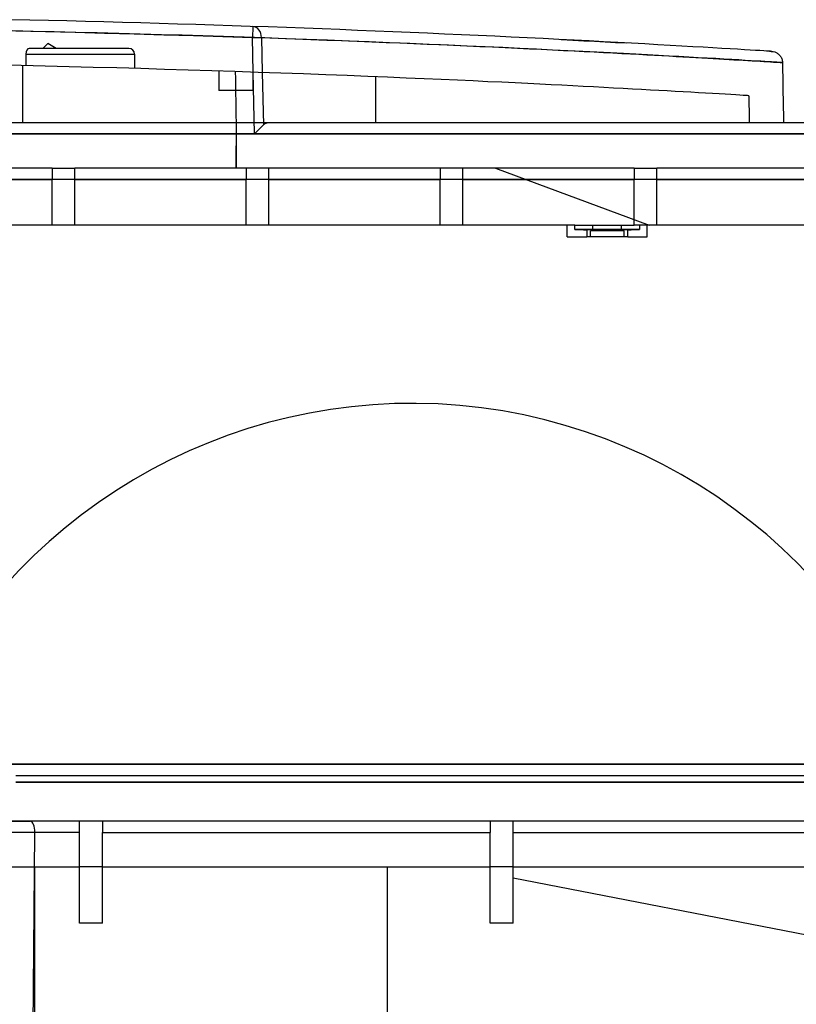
# Model space of a CAD drawing. Header units: millimetres. Extents: x -192 to 114, y -1608 to 324.
# Tile 8 of 9: x 2 to 70, y 237 to 323. Entities that reach past the tile are written whole.
import ezdxf

# ---------------------------------------------------------------- set-up
doc = ezdxf.new("R2010")
doc.units = ezdxf.units.MM
doc.layers.add('MAIN-1', color=7, linetype='Continuous')
doc.layers.add('MAIN-2', color=7, linetype='Continuous')

msp = doc.modelspace()

# ---------------------------------------------------------------- linework, layer by layer
at = {"layer": 'MAIN-1'}
for p, q in [((22.674, 322.737), (22.639, 321.738)), ((22.639, 321.738), (23.428, 321.755)), ((22.705, 318.734), (22.639, 321.738)), ((23.428, 321.755), (24.901, 321.704)), ((23.428, 321.755), (23.495, 318.706)), ((4.701, 321.234), (4.273, 320.819)), ((5.42, 320.819), (4.701, 321.234)), ((24.901, 321.704), (26.348, 321.653)), ((26.348, 321.653), (27.765, 321.601)), ((27.765, 321.601), (29.151, 321.549)), ((29.151, 321.549), (30.504, 321.498)), ((30.504, 321.498), (31.824, 321.447)), ((31.824, 321.447), (33.108, 321.396)), ((33.108, 321.396), (34.358, 321.345)), ((34.358, 321.345), (35.579, 321.295)), ((35.579, 321.295), (36.775, 321.245)), ((36.775, 321.245), (37.953, 321.195)), ((37.953, 321.195), (39.116, 321.144)), ((39.116, 321.144), (40.269, 321.094)), ((40.269, 321.094), (41.414, 321.043)), ((41.414, 321.043), (42.552, 320.991)), ((42.552, 320.991), (43.676, 320.939)), ((43.676, 320.939), (44.781, 320.888)), ((44.781, 320.888), (45.864, 320.837)), ((2.767, 320.319), (2.767, 319.301)), ((2.767, 320.319), (12.305, 320.319)), ((11.805, 320.819), (3.065, 320.819)), ((12.305, 320.319), (12.305, 319.059)), ((45.864, 320.837), (46.92, 320.786)), ((46.92, 320.786), (47.945, 320.736)), ((47.945, 320.736), (48.936, 320.688)), ((48.936, 320.688), (49.894, 320.64)), ((49.894, 320.64), (50.82, 320.593)), ((50.82, 320.593), (51.714, 320.548)), ((51.714, 320.548), (52.579, 320.504)), ((52.579, 320.504), (53.414, 320.46)), ((53.414, 320.46), (54.222, 320.418)), ((54.222, 320.418), (55.002, 320.377)), ((55.002, 320.377), (55.756, 320.337)), ((55.756, 320.337), (56.484, 320.297)), ((56.484, 320.297), (57.188, 320.259)), ((57.188, 320.259), (57.868, 320.222)), ((57.868, 320.222), (58.526, 320.186)), ((58.526, 320.186), (59.161, 320.151)), ((59.161, 320.151), (59.775, 320.117)), ((59.775, 320.117), (60.367, 320.084)), ((60.367, 320.084), (60.939, 320.052)), ((60.939, 320.052), (61.49, 320.02)), ((61.49, 320.02), (62.021, 319.99)), ((68.101, 320.556), (68.079, 320.558)), ((68.119, 320.555), (68.101, 320.556)), ((68.134, 320.554), (68.119, 320.555)), ((68.144, 320.554), (68.134, 320.554)), ((68.15, 320.553), (68.144, 320.554)), ((68.152, 320.553), (68.15, 320.553)), ((2.358, 319.306), (0.258, 319.352)), ((4.46, 319.258), (2.358, 319.306)), ((6.563, 319.207), (4.46, 319.258)), ((8.665, 319.154), (6.563, 319.207)), ((10.762, 319.098), (8.665, 319.154)), ((62.021, 319.99), (62.533, 319.961)), ((62.533, 319.961), (63.026, 319.932)), ((63.026, 319.932), (63.501, 319.905)), ((63.501, 319.905), (63.96, 319.878)), ((63.96, 319.878), (64.404, 319.852)), ((64.404, 319.852), (64.834, 319.827)), ((64.834, 319.827), (65.25, 319.803)), ((65.25, 319.803), (65.653, 319.779)), ((65.653, 319.779), (66.043, 319.755)), ((66.043, 319.755), (66.418, 319.733)), ((66.418, 319.733), (66.779, 319.711)), ((66.779, 319.711), (67.124, 319.691)), ((67.124, 319.691), (67.451, 319.671)), ((67.451, 319.671), (67.758, 319.653)), ((67.758, 319.653), (68.043, 319.636)), ((68.043, 319.636), (68.302, 319.62)), ((68.302, 319.62), (68.529, 319.607)), ((68.529, 319.607), (68.721, 319.595)), ((68.721, 319.595), (68.875, 319.586)), ((68.875, 319.586), (68.989, 319.579)), ((68.989, 319.579), (69.06, 319.574)), ((69.06, 319.574), (69.089, 319.573)), ((69.089, 319.573), (69.089, 319.573)), ((69.089, 319.573), (69.09, 319.573)), ((69.09, 319.573), (69.09, 319.573)), ((69.09, 319.573), (69.09, 319.573)), ((69.09, 319.573), (69.09, 319.573)), ((69.09, 319.573), (69.09, 319.573)), ((12.853, 319.04), (10.762, 319.098)), ((14.935, 318.98), (12.853, 319.04)), ((17.006, 318.917), (14.935, 318.98)), ((19.063, 318.853), (17.006, 318.917)), ((21.104, 318.786), (19.063, 318.853)), ((23.126, 318.718), (21.104, 318.786)), ((25.128, 318.648), (23.126, 318.718)), ((27.106, 318.576), (25.128, 318.648)), ((29.059, 318.503), (27.106, 318.576)), ((30.947, 318.43), (29.059, 318.503)), ((32.751, 318.358), (30.947, 318.43)), ((34.475, 318.288), (32.751, 318.358)), ((36.121, 318.219), (34.475, 318.288)), ((37.69, 318.152), (36.121, 318.219)), ((39.186, 318.086), (37.69, 318.152)), ((40.612, 318.022), (39.186, 318.086)), ((41.968, 317.96), (40.612, 318.022)), ((43.259, 317.9), (41.968, 317.96)), ((44.486, 317.842), (43.259, 317.9)), ((45.651, 317.786), (44.486, 317.842)), ((46.758, 317.731), (45.651, 317.786)), ((47.808, 317.679), (46.758, 317.731)), ((48.805, 317.63), (47.808, 317.679)), ((49.763, 317.581), (48.805, 317.63)), ((50.705, 317.533), (49.763, 317.581)), ((51.629, 317.485), (50.705, 317.533)), ((52.535, 317.438), (51.629, 317.485)), ((53.42, 317.391), (52.535, 317.438)), ((54.285, 317.345), (53.42, 317.391)), ((55.128, 317.3), (54.285, 317.345)), ((55.948, 317.256), (55.128, 317.3)), ((56.743, 317.212), (55.948, 317.256)), ((57.513, 317.17), (56.743, 317.212)), ((58.257, 317.128), (57.513, 317.17)), ((58.973, 317.088), (58.257, 317.128)), ((59.676, 317.048), (58.973, 317.088)), ((60.371, 317.009), (59.676, 317.048)), ((61.053, 316.969), (60.371, 317.009)), ((61.716, 316.931), (61.053, 316.969)), ((62.355, 316.894), (61.716, 316.931)), ((62.965, 316.858), (62.355, 316.894)), ((63.538, 316.824), (62.965, 316.858)), ((64.071, 316.793), (63.538, 316.824)), ((64.556, 316.764), (64.071, 316.793)), ((64.989, 316.738), (64.556, 316.764)), ((65.354, 316.716), (64.989, 316.738)), ((65.645, 316.699), (65.354, 316.716)), ((65.866, 316.685), (65.645, 316.699)), ((66.02, 316.676), (65.866, 316.685)), ((66.11, 316.671), (66.02, 316.676)), ((66.139, 316.669), (66.11, 316.671)), ((66.139, 316.669), (66.147, 316.199)), ((66.147, 316.199), (66.153, 315.819)), ((66.153, 315.819), (66.16, 315.444)), ((66.16, 315.444), (66.166, 315.069)), ((66.166, 315.069), (66.172, 314.694)), ((66.172, 314.694), (66.178, 314.319)), ((5.08, 310.319), (-9.92, 310.319)), ((5.08, 310.319), (5.08, 309.337)), ((7.08, 309.337), (7.08, 310.319)), ((22.08, 310.319), (7.08, 310.319)), ((22.08, 310.319), (22.08, 309.337)), ((24.08, 309.337), (24.08, 310.319)), ((39.08, 310.319), (24.08, 310.319)), ((39.08, 310.319), (39.08, 309.337)), ((41.08, 309.337), (41.08, 310.319)), ((56.08, 310.319), (41.08, 310.319)), ((56.08, 310.319), (56.08, 309.337)), ((58.08, 309.337), (58.08, 310.319)), ((73.08, 310.319), (58.08, 310.319)), ((-9.92, 309.337), (5.08, 309.337)), ((5.08, 305.319), (5.08, 309.337)), ((7.08, 309.337), (22.08, 309.337)), ((7.08, 305.319), (7.08, 309.337)), ((22.08, 305.319), (22.08, 309.337)), ((24.08, 309.337), (39.08, 309.337)), ((24.08, 305.319), (24.08, 309.337)), ((39.08, 305.319), (39.08, 309.337)), ((41.08, 309.337), (56.08, 309.337)), ((41.08, 305.319), (41.08, 309.337)), ((56.08, 305.319), (56.08, 309.337)), ((58.08, 309.337), (73.08, 309.337)), ((58.08, 305.319), (58.08, 309.337)), ((7.08, 305.319), (5.08, 305.319)), ((24.08, 305.319), (22.08, 305.319)), ((41.08, 305.319), (39.08, 305.319)), ((58.08, 305.319), (56.08, 305.319)), ((90.118, 253.119), (-23.882, 253.119)), ((-11.363, 253.119), (3.163, 253.119)), ((7.48, 253.119), (3.163, 253.119)), ((7.48, 252.127), (7.48, 253.119)), ((9.48, 253.119), (9.48, 252.128)), ((43.48, 253.119), (9.48, 253.119)), ((43.48, 253.119), (43.48, 252.128)), ((45.48, 252.128), (45.48, 253.119)), ((91.799, 253.119), (45.48, 253.119)), ((3.577, 252.123), (-10.948, 252.12)), ((3.366, 227.919), (3.577, 252.123)), ((7.48, 252.127), (3.577, 252.123)), ((7.48, 244.19), (7.48, 252.127)), ((9.48, 252.128), (43.48, 252.128)), ((9.48, 244.19), (9.48, 252.128)), ((43.48, 244.19), (43.48, 252.128)), ((45.48, 244.19), (45.48, 252.128)), ((45.48, 252.128), (94.374, 252.128)), ((9.48, 249.119), (7.48, 249.119)), ((45.48, 249.119), (43.48, 249.119)), ((9.48, 244.19), (7.48, 244.19)), ((45.48, 244.19), (43.48, 244.19))]:
    msp.add_line(p, q, dxfattribs=at)
msp.add_arc((-34.52, -1342.705), 1665.425, 88.033132, 93.741338, dxfattribs=at)
for centre, major_axis, ratio, start_param, end_param in [((22.639, 321.738), (0.034, 0.999), 0.788305, -1.526656, -0.000127), ((3.065, 320.319), (0, -0.5), 0.595038, 3.141593, 4.712389), ((11.805, 320.319), (0.5, 0), 1, 0, 1.570796), ((3.163, 252.119), (0, 1), 0.414213, -1.566432, 0)]:
    msp.add_ellipse(centre, major_axis=major_axis, ratio=ratio, start_param=start_param, end_param=end_param, dxfattribs=at)
at = {"layer": 'MAIN-2'}
for p, q in [((3.135, 323.294), (1.509, 323.33)), ((4.759, 323.256), (3.135, 323.294)), ((6.38, 323.217), (4.759, 323.256)), ((8, 323.177), (6.38, 323.217)), ((9.617, 323.134), (8, 323.177)), ((11.232, 323.091), (9.617, 323.134)), ((12.844, 323.046), (11.232, 323.091)), ((14.453, 322.999), (12.844, 323.046)), ((16.059, 322.951), (14.453, 322.999)), ((17.661, 322.902), (16.059, 322.951)), ((19.259, 322.851), (17.661, 322.902)), ((20.853, 322.799), (19.259, 322.851)), ((22.442, 322.745), (20.853, 322.799)), ((24.026, 322.69), (22.442, 322.745)), ((25.605, 322.634), (24.026, 322.69)), ((27.177, 322.577), (25.605, 322.634)), ((3.412, 322.307), (1.597, 322.348)), ((5.265, 322.264), (3.412, 322.307)), ((7.144, 322.219), (5.265, 322.264)), ((9.035, 322.171), (7.144, 322.219)), ((10.924, 322.121), (9.035, 322.171)), ((12.8, 322.07), (10.924, 322.121)), ((14.653, 322.017), (12.8, 322.07)), ((16.483, 321.962), (14.653, 322.017)), ((18.299, 321.907), (16.483, 321.962)), ((20.107, 321.849), (18.299, 321.907)), ((21.913, 321.789), (20.107, 321.849)), ((23.724, 321.727), (21.913, 321.789)), ((28.744, 322.518), (27.177, 322.577)), ((30.302, 322.458), (28.744, 322.518)), ((31.853, 322.397), (30.302, 322.458)), ((33.395, 322.335), (31.853, 322.397)), ((34.928, 322.271), (33.395, 322.335)), ((36.45, 322.207), (34.928, 322.271)), ((37.962, 322.142), (36.45, 322.207)), ((39.462, 322.076), (37.962, 322.142)), ((40.949, 322.009), (39.462, 322.076)), ((42.419, 321.942), (40.949, 322.009)), ((43.873, 321.874), (42.419, 321.942)), ((45.307, 321.806), (43.873, 321.874)), ((46.721, 321.738), (45.307, 321.806)), ((48.113, 321.669), (46.721, 321.738)), ((25.545, 321.663), (23.724, 321.727)), ((27.378, 321.597), (25.545, 321.663)), ((29.215, 321.528), (27.378, 321.597)), ((31.045, 321.458), (29.215, 321.528)), ((32.861, 321.386), (31.045, 321.458)), ((34.654, 321.314), (32.861, 321.386)), ((36.414, 321.241), (34.654, 321.314)), ((38.135, 321.168), (36.414, 321.241)), ((39.813, 321.096), (38.135, 321.168)), ((41.446, 321.023), (39.813, 321.096)), ((43.033, 320.951), (41.446, 321.023)), ((44.576, 320.88), (43.033, 320.951)), ((46.072, 320.81), (44.576, 320.88)), ((49.48, 321.601), (48.113, 321.669)), ((50.822, 321.532), (49.48, 321.601)), ((49.696, 321.59), (50.706, 321.538)), ((50.706, 321.538), (51.679, 321.488)), ((52.134, 321.465), (50.822, 321.532)), ((51.679, 321.488), (52.625, 321.439)), ((53.415, 321.397), (52.134, 321.465)), ((52.625, 321.439), (53.551, 321.39)), ((54.662, 321.331), (53.415, 321.397)), ((53.551, 321.39), (54.466, 321.342)), ((54.466, 321.342), (55.379, 321.292)), ((55.87, 321.266), (54.662, 321.331)), ((57.037, 321.202), (55.87, 321.266)), ((58.16, 321.14), (57.037, 321.202)), ((59.234, 321.08), (58.16, 321.14)), ((60.257, 321.022), (59.234, 321.08)), ((61.226, 320.966), (60.257, 321.022)), ((62.137, 320.914), (61.226, 320.966)), ((62.988, 320.864), (62.137, 320.914)), ((5.42, 320.819), (5.42, 320.819)), ((11.805, 320.819), (11.805, 320.819)), ((12.305, 320.319), (12.305, 320.319)), ((47.522, 320.74), (46.072, 320.81)), ((48.925, 320.672), (47.522, 320.74)), ((50.28, 320.606), (48.925, 320.672)), ((51.582, 320.54), (50.28, 320.606)), ((52.831, 320.477), (51.582, 320.54)), ((54.024, 320.416), (52.831, 320.477)), ((55.159, 320.356), (54.024, 320.416)), ((56.234, 320.299), (55.159, 320.356)), ((57.251, 320.244), (56.234, 320.299)), ((58.216, 320.192), (57.251, 320.244)), ((59.137, 320.142), (58.216, 320.192)), ((60.018, 320.093), (59.137, 320.142)), ((60.866, 320.047), (60.018, 320.093)), ((61.684, 320.002), (60.866, 320.047)), ((63.777, 320.817), (62.988, 320.864)), ((64.5, 320.775), (63.777, 320.817)), ((65.157, 320.735), (64.5, 320.775)), ((65.747, 320.7), (65.157, 320.735)), ((66.27, 320.668), (65.747, 320.7)), ((66.726, 320.641), (66.27, 320.668)), ((67.115, 320.617), (66.726, 320.641)), ((67.439, 320.597), (67.115, 320.617)), ((67.7, 320.581), (67.439, 320.597)), ((67.9, 320.569), (67.7, 320.581)), ((68.04, 320.56), (67.9, 320.569)), ((67.949, 320.566), (68.02, 320.561)), ((68.02, 320.561), (68.073, 320.558)), ((68.123, 320.555), (68.04, 320.56)), ((68.073, 320.558), (68.11, 320.556)), ((68.11, 320.556), (68.135, 320.554)), ((68.151, 320.553), (68.123, 320.555)), ((68.135, 320.554), (68.148, 320.553)), ((68.148, 320.553), (68.152, 320.553)), ((68.151, 320.553), (68.152, 320.553)), ((68.152, 320.553), (68.271, 320.539)), ((68.271, 320.539), (68.405, 320.504)), ((68.405, 320.504), (68.471, 320.48)), ((68.471, 320.48), (68.537, 320.45)), ((68.537, 320.45), (68.601, 320.415)), ((68.601, 320.415), (68.664, 320.374)), ((68.664, 320.374), (68.723, 320.329)), ((68.723, 320.329), (68.78, 320.28)), ((68.78, 320.28), (68.832, 320.225)), ((68.832, 320.225), (68.881, 320.168)), ((68.881, 320.168), (68.925, 320.107)), ((68.925, 320.107), (68.963, 320.043)), ((68.963, 320.043), (68.997, 319.977)), ((2.518, 314.319), (2.518, 319.306)), ((62.476, 319.958), (61.684, 320.002)), ((63.237, 319.916), (62.476, 319.958)), ((63.959, 319.875), (63.237, 319.916)), ((64.635, 319.837), (63.959, 319.875)), ((65.259, 319.8), (64.635, 319.837)), ((65.827, 319.766), (65.259, 319.8)), ((66.336, 319.736), (65.827, 319.766)), ((66.786, 319.708), (66.336, 319.736)), ((67.184, 319.684), (66.786, 319.708)), ((67.536, 319.662), (67.184, 319.684)), ((67.849, 319.644), (67.536, 319.662)), ((68.126, 319.628), (67.849, 319.644)), ((68.37, 319.614), (68.126, 319.628)), ((68.581, 319.602), (68.37, 319.614)), ((68.759, 319.592), (68.581, 319.602)), ((68.901, 319.584), (68.759, 319.592)), ((69.005, 319.578), (68.901, 319.584)), ((68.997, 319.977), (69.026, 319.909)), ((69.068, 319.574), (69.005, 319.578)), ((69.026, 319.909), (69.049, 319.84)), ((69.049, 319.84), (69.067, 319.772)), ((69.067, 319.772), (69.087, 319.635)), ((69.09, 319.573), (69.068, 319.574)), ((69.087, 319.635), (69.09, 319.573)), ((69.09, 319.573), (69.101, 318.926)), ((12.305, 319.059), (12.305, 319.059)), ((19.68, 318.835), (19.68, 318.835)), ((19.68, 318.835), (19.68, 317.119)), ((21.13, 318.787), (21.14, 318.149)), ((22.68, 318.735), (22.68, 318.735)), ((22.68, 318.735), (22.68, 317.119)), ((22.824, 313.319), (22.705, 318.734)), ((23.495, 318.706), (23.595, 314.108)), ((33.441, 314.319), (33.441, 318.329)), ((69.101, 318.926), (69.112, 318.279)), ((21.14, 318.149), (21.15, 317.51)), ((21.15, 317.51), (21.159, 316.871)), ((69.112, 318.279), (69.122, 317.632)), ((69.122, 317.632), (69.133, 316.984)), ((22.68, 317.119), (19.68, 317.119)), ((19.68, 317.119), (19.68, 317.119)), ((21.159, 316.871), (21.169, 316.232)), ((22.68, 317.119), (22.68, 317.119)), ((69.133, 316.984), (69.144, 316.318)), ((21.169, 316.232), (21.179, 315.593)), ((69.144, 316.318), (69.155, 315.652)), ((21.179, 315.593), (21.188, 314.954)), ((21.188, 314.954), (21.198, 314.316)), ((69.155, 315.652), (69.167, 314.985)), ((69.167, 314.985), (69.178, 314.319)), ((-162.606, 314.319), (93.567, 314.319)), ((2.235, 314.319), (92.87, 314.319)), ((21.199, 314.268), (21.172, 310.319)), ((21.218, 314.309), (21.218, 314.268)), ((21.229, 310.319), (21.229, 314.268)), ((23.595, 314.108), (22.824, 313.319)), ((23.595, 314.108), (23.634, 314.145)), ((23.634, 314.145), (23.674, 314.178)), ((23.674, 314.178), (23.715, 314.208)), ((23.715, 314.208), (23.758, 314.234)), ((23.758, 314.234), (23.801, 314.257)), ((23.801, 314.257), (23.844, 314.276)), ((23.844, 314.276), (23.889, 314.292)), ((23.889, 314.292), (23.933, 314.304)), ((23.933, 314.304), (23.978, 314.312)), ((23.978, 314.312), (24.024, 314.317)), ((24.024, 314.317), (24.069, 314.319)), ((66.15, 314.319), (66.164, 314.319)), ((66.172, 314.319), (66.162, 314.319)), ((66.164, 314.319), (66.174, 314.319)), ((66.178, 314.319), (66.172, 314.319)), ((66.174, 314.319), (66.178, 314.319)), ((66.178, 314.319), (66.178, 314.319)), ((93.567, 313.337), (-162.607, 313.337)), ((-68.739, 313.337), (92.26, 313.337)), ((92.26, 313.319), (1.257, 313.319)), ((22.824, 313.319), (85.182, 313.319)), ((5.08, 310.319), (7.08, 310.319)), ((5.08, 310.319), (5.08, 310.319)), ((7.08, 310.319), (7.08, 310.319)), ((24.08, 310.319), (22.08, 310.319)), ((22.08, 310.319), (22.08, 310.319)), ((24.08, 310.319), (24.08, 310.319)), ((41.08, 310.319), (39.08, 310.319)), ((39.08, 310.319), (39.08, 310.319)), ((41.08, 310.319), (41.08, 310.319)), ((43.933, 310.319), (57.396, 305.319)), ((56.08, 310.319), (58.08, 310.319)), ((56.08, 310.319), (56.08, 310.319)), ((58.08, 310.319), (58.08, 310.319)), ((88.637, 309.337), (-41.395, 309.337)), ((5.08, 305.319), (-9.92, 305.319)), ((5.08, 305.319), (5.08, 305.319)), ((22.08, 305.319), (7.08, 305.319)), ((7.08, 305.319), (7.08, 305.319)), ((22.08, 305.319), (22.08, 305.319)), ((39.08, 305.319), (24.08, 305.319)), ((24.08, 305.319), (24.08, 305.319)), ((39.08, 305.319), (39.08, 305.319)), ((50.903, 305.319), (41.08, 305.319)), ((41.08, 305.319), (41.08, 305.319)), ((50.23, 304.319), (50.23, 305.319)), ((50.903, 305.319), (53.73, 305.319)), ((50.903, 304.945), (50.903, 305.319)), ((56.557, 304.945), (50.903, 304.945)), ((51.927, 304.929), (51.927, 304.319)), ((55.533, 304.929), (51.927, 304.929)), ((53.73, 304.819), (52.255, 304.819)), ((52.255, 304.319), (52.255, 304.819)), ((52.48, 305.319), (53.73, 305.319)), ((52.48, 304.819), (52.48, 305.319)), ((53.73, 305.319), (54.98, 305.319)), ((53.73, 305.319), (56.08, 305.319)), ((55.205, 304.819), (53.73, 304.819)), ((54.98, 304.819), (54.98, 305.319)), ((55.205, 304.319), (55.205, 304.819)), ((55.533, 304.319), (55.533, 304.929)), ((56.08, 305.319), (56.08, 305.319)), ((56.557, 305.319), (56.557, 304.945)), ((57.23, 304.319), (57.23, 305.319)), ((73.08, 305.319), (58.08, 305.319)), ((58.08, 305.319), (58.08, 305.319)), ((50.23, 304.319), (51.927, 304.319)), ((55.533, 304.319), (51.927, 304.319)), ((55.533, 304.319), (57.23, 304.319)), ((-163.571, 258.102), (94.531, 258.102)), ((93.106, 258.102), (-162.071, 258.102)), ((1.895, 257.119), (111.916, 257.119)), ((111.916, 256.524), (1.895, 256.524)), ((1.895, 256.524), (93.12, 256.523)), ((7.48, 253.119), (7.48, 253.119)), ((9.48, 253.119), (9.48, 253.119)), ((43.48, 253.119), (43.48, 253.119)), ((45.48, 253.119), (45.48, 253.119)), ((45.48, 253.119), (45.48, 253.119)), ((-24.62, 249.119), (7.48, 249.119)), ((3.551, 191.919), (3.551, 249.119)), ((7.48, 249.119), (7.48, 249.119)), ((9.48, 249.119), (9.48, 249.119)), ((9.48, 249.119), (43.48, 249.119)), ((34.48, 191.919), (34.48, 249.119)), ((43.48, 249.119), (43.48, 249.119)), ((45.48, 249.119), (45.48, 249.119)), ((45.48, 249.119), (45.48, 249.119)), ((45.48, 249.119), (92.031, 249.119)), ((45.48, 248.119), (45.48, 248.119)), ((45.48, 248.119), (45.48, 248.119)), ((95.276, 238.44), (45.48, 248.119)), ((7.48, 244.201), (9.48, 244.201)), ((45.48, 244.19), (43.48, 244.19))]:
    msp.add_line(p, q, dxfattribs=at)
for centre, major_axis, ratio, start_param, end_param in [((53.73, 304.981), (3.5, 0), 0.017455, -2.511144, -2.111885), ((53.73, 304.981), (3.5, 0), 0.017455, -1.029708, -0.630448), ((36.605, 241.919), (0, -47.8), 1, 1.849494, 4.337564)]:
    msp.add_ellipse(centre, major_axis=major_axis, ratio=ratio, start_param=start_param, end_param=end_param, dxfattribs=at)

doc.saveas('drawing.dxf')
